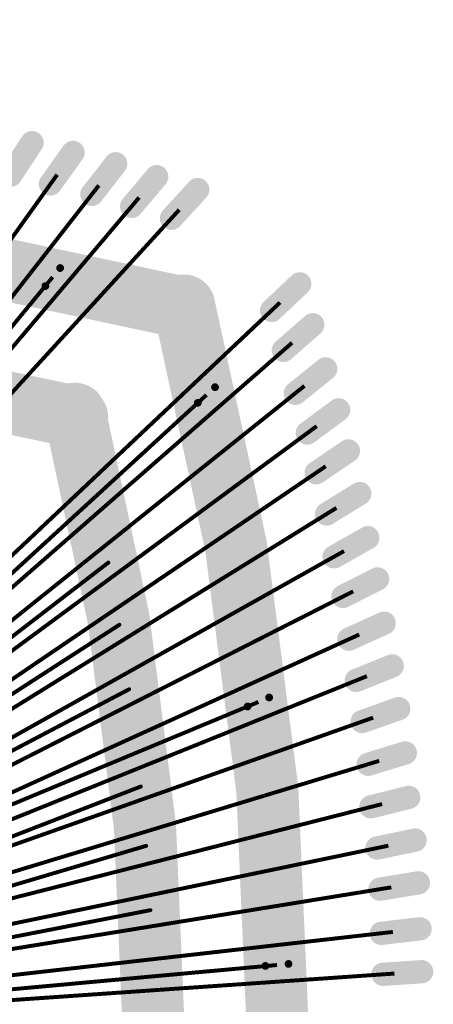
# Model space of a CAD drawing. Header units: millimetres. Extents: x -20 to 67, y -24 to 74.9.
# Tile 32 of 37: x 33.6 to 36.3, y 0.2 to 6.6. Entities that reach past the tile are written whole.
import ezdxf

# ---------------------------------------------------------------- set-up
doc = ezdxf.new("R2010")
doc.units = ezdxf.units.MM
doc.header["$LTSCALE"] = 0.2
doc.header["$MEASUREMENT"] = 0
doc.layers.get('0').update_dxf_attribs({"color": 6, "plot": 0})
for name, color, linetype in [('01-Dim', 7, 'Continuous'), ('Cu1', 5, 'Continuous'), ('Sbp1', 5, 'Continuous'), ('Wire3', 96, 'Continuous'), ('Wire4', 1, 'Continuous')]:
    doc.layers.add(name, color=color, linetype=linetype)
doc.dimstyles.new('1X-Std-.1tol', dxfattribs={"dimscale": 2, "dimtxt": 0.18, "dimasz": 0.18, "dimexe": 0.12, "dimexo": 0.0625, "dimgap": 0.09, "dimtad": 0, "dimdec": 3, "dimzin": 1, "dimdsep": 46, "dimtxsty": 'Standard', "dimcen": 0.09, "dimadec": 0, "dimazin": 0, "dimtfac": 1, "dimtdec": 3, "dimtofl": 0, "dimtmove": 0, "dimatfit": 3, "dimfxl": 1, "dimtolj": 1, "dimtzin": 0, "dimarcsym": 0})

# ---------------------------------------------------------------- blocks, each defined once
blk = doc.blocks.new('*D37')
at = {"layer": '01-Dim', "color": 0, "linetype": 'Continuous', "lineweight": -2}
for p, q in [((27.988983, 2.125), (27.988983, 12.74)), ((31.988983, 2.125), (31.988983, 12.74)), ((28.348983, 12.5), (31.628983, 12.5)), ((31.988983, 12.5), (32.348983, 12.5))]:
    blk.add_line(p, q, dxfattribs=at)
at = {"layer": '01-Dim', "color": 0, "linetype": 'Continuous', "lineweight": -3}
for points in [[(28.348983, 12.56), (28.348983, 12.44), (27.988983, 12.5)], [(31.628983, 12.56), (31.628983, 12.44), (31.988983, 12.5)]]:
    blk.add_solid(points, dxfattribs=at)
at = {"layer": 'Defpoints', "color": 0, "linetype": 'Continuous', "lineweight": -3}
for p in [(31.988983, 12.5), (27.988983, 2), (31.988983, 2)]:
    blk.add_point(p, dxfattribs=at)
at = {"layer": '01-Dim', "color": 0, "linetype": 'Continuous', "lineweight": -3, "insert": (34.448983, 12.5), "char_height": 0.36, "attachment_point": 5}
blk.add_mtext('\\A1;4.000 [0.1575]', dxfattribs=at)
blk = doc.blocks.new('ROUND_19')
at = {"const_width": 0.025}
blk.add_lwpolyline([(-0.0125, 0, 1), (0.0125, 0, 1)], format="xyb", close=True, dxfattribs=at)
blk = doc.blocks.new('ROUND_20')
at = {"const_width": 0.065}
blk.add_lwpolyline([(-0.0325, 0, 1), (0.0325, 0, 1)], format="xyb", close=True, dxfattribs=at)
blk = doc.blocks.new('ROUND_21')
at = {"const_width": 0.075}
blk.add_lwpolyline([(-0.0375, 0, 1), (0.0375, 0, 1)], format="xyb", close=True, dxfattribs=at)
blk = doc.blocks.new('ROUND_27')
at = {"const_width": 0.2}
blk.add_lwpolyline([(-0.1, 0, 1), (0.1, 0, 1)], format="xyb", close=True, dxfattribs=at)
blk = doc.blocks.new('ROUND_11')
at = {"const_width": 0.0127}
blk.add_lwpolyline([(-0.00635, 0, 1), (0.00635, 0, 1)], format="xyb", close=True, dxfattribs=at)

msp = doc.modelspace()

# ---------------------------------------------------------------- linework, layer by layer
at = {"layer": 'Cu1'}
for points, const_width in [([(33.569983, 5.555), (33.706983, 5.764)], 0.15), ([(33.825983, 5.498), (33.970983, 5.701)], 0.15), ([(34.091983, 5.431), (34.244983, 5.628)], 0.15), ([(34.347983, 5.354), (34.508983, 5.545)], 0.15), ([(34.603983, 5.277), (34.772983, 5.462)], 0.15), ([(33.792983, 4.841), (33.887983, 4.957)], 0.05), ([(35.247983, 4.684), (35.428983, 4.855)], 0.15), ([(35.323983, 4.427), (35.512983, 4.592)], 0.15), ([(35.400983, 4.151), (35.595983, 4.308)], 0.15), ([(34.772983, 4.089), (34.883983, 4.19)], 0.05), ([(35.477983, 3.895), (35.678983, 4.044)], 0.15), ([(35.534983, 3.639), (35.741983, 3.78)], 0.15), ([(35.601983, 3.374), (35.814983, 3.505)], 0.15), ([(35.649983, 3.098), (35.866983, 3.221)], 0.15), ([(34.109983, 2.994), (34.284983, 3.128)], 0.13), ([(35.706983, 2.843), (35.929983, 2.956)], 0.15), ([(34.176983, 2.601), (34.360983, 2.721)], 0.13), ([(35.744983, 2.568), (35.971983, 2.671)], 0.15), ([(35.792983, 2.303), (36.023983, 2.396)], 0.15), ([(34.234983, 2.195), (34.429983, 2.297)], 0.13), ([(35.093983, 2.135), (35.231983, 2.193)], 0.05), ([(35.830983, 2.038), (36.065983, 2.121)], 0.15), ([(35.868983, 1.763), (36.107983, 1.836)], 0.15), ([(34.304983, 1.581), (34.509983, 1.66)], 0.13), ([(35.886983, 1.489), (36.129983, 1.55)], 0.15), ([(34.335983, 1.207), (34.546983, 1.269)], 0.13), ([(35.925983, 1.224), (36.170983, 1.275)], 0.15), ([(35.944983, 0.959), (36.191983, 1)], 0.15), ([(34.359983, 0.803), (34.575983, 0.845)], 0.13), ([(35.953983, 0.675), (36.202983, 0.704)], 0.15), ([(35.207983, 0.465), (35.356983, 0.478)], 0.05), ([(35.963983, 0.411), (36.212983, 0.428)], 0.15)]:
    msp.add_lwpolyline(points, dxfattribs=dict(at, const_width=const_width))
at = {"layer": 'Cu1', "const_width": 0.4}
for points in [[(34.671983, 4.704, 0.1276623), (25.273121, 4.695468)], [(34.692983, -4.684, 0.1276623), (34.684937, 4.714988)], [(33.996983, 3.997, 0.1250065), (26.008015, 4.003866)], [(33.989983, -3.993, 0.1258943), (33.983369, 4.018842)]]:
    msp.add_lwpolyline(points, format="xyb", dxfattribs=at)
at = {"layer": 'Sbp1'}
for points, const_width in [([(33.569983, 5.555), (33.706983, 5.764)], 0.15), ([(33.825983, 5.498), (33.970983, 5.701)], 0.15), ([(34.091983, 5.431), (34.244983, 5.628)], 0.15), ([(34.347983, 5.354), (34.508983, 5.545)], 0.15), ([(34.603983, 5.277), (34.772983, 5.462)], 0.15), ([(33.792983, 4.841), (33.887983, 4.957)], 0.05), ([(35.247983, 4.684), (35.428983, 4.855)], 0.15), ([(35.323983, 4.427), (35.512983, 4.592)], 0.15), ([(35.400983, 4.151), (35.595983, 4.308)], 0.15), ([(34.772983, 4.089), (34.883983, 4.19)], 0.05), ([(35.477983, 3.895), (35.678983, 4.044)], 0.15), ([(35.534983, 3.639), (35.741983, 3.78)], 0.15), ([(35.601983, 3.374), (35.814983, 3.505)], 0.15), ([(35.649983, 3.098), (35.866983, 3.221)], 0.15), ([(34.109983, 2.994), (34.284983, 3.128)], 0.13), ([(35.706983, 2.843), (35.929983, 2.956)], 0.15), ([(34.176983, 2.601), (34.360983, 2.721)], 0.13), ([(35.744983, 2.568), (35.971983, 2.671)], 0.15), ([(35.792983, 2.303), (36.023983, 2.396)], 0.15), ([(34.234983, 2.195), (34.429983, 2.297)], 0.13), ([(35.093983, 2.135), (35.231983, 2.193)], 0.05), ([(35.830983, 2.038), (36.065983, 2.121)], 0.15), ([(35.868983, 1.763), (36.107983, 1.836)], 0.15), ([(34.304983, 1.581), (34.509983, 1.66)], 0.13), ([(35.886983, 1.489), (36.129983, 1.55)], 0.15), ([(34.335983, 1.207), (34.546983, 1.269)], 0.13), ([(35.925983, 1.224), (36.170983, 1.275)], 0.15), ([(35.944983, 0.959), (36.191983, 1)], 0.15), ([(34.359983, 0.803), (34.575983, 0.845)], 0.13), ([(35.953983, 0.675), (36.202983, 0.704)], 0.15), ([(35.207983, 0.465), (35.356983, 0.478)], 0.05), ([(35.963983, 0.411), (36.212983, 0.428)], 0.15)]:
    msp.add_lwpolyline(points, dxfattribs=dict(at, const_width=const_width))
at = {"layer": 'Sbp1', "const_width": 0.4}
for points in [[(34.671983, 4.704, 0.1276623), (25.273121, 4.695468)], [(34.692983, -4.684, 0.1276623), (34.684937, 4.714988)], [(33.996983, 3.997, 0.1250065), (26.008015, 4.003866)], [(33.989983, -3.993, 0.1258943), (33.983369, 4.018842)]]:
    msp.add_lwpolyline(points, format="xyb", dxfattribs=at)
at = {"layer": 'Wire3', "const_width": 0.0254}
for points in [[(31.368983, 1.896), (33.839983, 4.899)], [(31.884983, 1.44), (34.828983, 4.14)], [(31.884983, 1.28), (34.197983, 3.061)], [(31.884983, 1.12), (34.268983, 2.661)], [(31.884983, 0.96), (34.331983, 2.246)], [(31.884983, 0.8), (35.162983, 2.164)], [(31.884983, 0.64), (34.406983, 1.62)], [(31.884983, 0.48), (34.440983, 1.238)], [(31.884983, 0.32), (34.467983, 0.824)], [(31.884983, 0.16), (35.282983, 0.471)]]:
    msp.add_lwpolyline(points, dxfattribs=at)
at = {"layer": 'Wire4', "const_width": 0.0254}
for points in [[(31.168983, 1.781), (33.868983, 5.558)], [(31.248983, 1.781), (34.136983, 5.489)], [(31.328983, 1.781), (34.395983, 5.411)], [(31.408983, 1.781), (34.653983, 5.332)], [(31.769983, 1.4), (35.301983, 4.735)], [(31.769983, 1.32), (35.379983, 4.476)], [(31.769983, 1.24), (35.458983, 4.198)], [(31.769983, 1.16), (35.537983, 3.939)], [(31.769983, 1.08), (35.595983, 3.681)], [(31.769983, 1), (35.664983, 3.413)], [(31.769983, 0.92), (35.713983, 3.135)], [(31.769983, 0.84), (35.772983, 2.876)], [(31.769983, 0.76), (35.811983, 2.598)], [(31.769983, 0.68), (35.860983, 2.33)], [(31.769983, 0.6), (35.900983, 2.063)], [(31.769983, 0.52), (35.939983, 1.785)], [(31.769983, 0.44), (35.958983, 1.507)], [(31.769983, 0.36), (35.998983, 1.239)], [(31.769983, 0.28), (36.017983, 0.971)], [(31.769983, 0.2), (36.027983, 0.684)], [(31.769983, 0.12), (36.037983, 0.416)]]:
    msp.add_lwpolyline(points, dxfattribs=at)

# ---------------------------------------------------------------- block references
at = {"layer": 'Cu1'}
for name, p in [('ROUND_21', (33.706983, 5.764)), ('ROUND_21', (33.970983, 5.701)), ('ROUND_21', (34.244983, 5.628)), ('ROUND_21', (33.569983, 5.555)), ('ROUND_21', (34.508983, 5.545)), ('ROUND_21', (33.825983, 5.498)), ('ROUND_21', (34.772983, 5.462)), ('ROUND_21', (34.091983, 5.431)), ('ROUND_21', (34.347983, 5.354)), ('ROUND_21', (34.603983, 5.277)), ('ROUND_19', (33.887983, 4.957)), ('ROUND_27', (34.671983, 4.704)), ('ROUND_27', (34.684937, 4.714988)), ('ROUND_21', (35.428983, 4.855)), ('ROUND_19', (33.792983, 4.841)), ('ROUND_21', (35.247983, 4.684)), ('ROUND_21', (35.512983, 4.592)), ('ROUND_21', (35.323983, 4.427)), ('ROUND_21', (35.595983, 4.308)), ('ROUND_27', (33.983369, 4.018842)), ('ROUND_27', (33.996983, 3.997)), ('ROUND_19', (34.883983, 4.19)), ('ROUND_21', (35.400983, 4.151)), ('ROUND_19', (34.772983, 4.089)), ('ROUND_21', (35.678983, 4.044)), ('ROUND_21', (35.477983, 3.895)), ('ROUND_21', (35.741983, 3.78)), ('ROUND_21', (35.534983, 3.639)), ('ROUND_21', (35.814983, 3.505)), ('ROUND_21', (35.601983, 3.374)), ('ROUND_21', (35.866983, 3.221)), ('ROUND_20', (34.284983, 3.128)), ('ROUND_21', (35.649983, 3.098)), ('ROUND_20', (34.109983, 2.994)), ('ROUND_21', (35.929983, 2.956)), ('ROUND_21', (35.706983, 2.843)), ('ROUND_20', (34.360983, 2.721)), ('ROUND_21', (35.971983, 2.671)), ('ROUND_20', (34.176983, 2.601)), ('ROUND_21', (35.744983, 2.568)), ('ROUND_21', (36.023983, 2.396)), ('ROUND_20', (34.429983, 2.297)), ('ROUND_21', (35.792983, 2.303)), ('ROUND_20', (34.234983, 2.195)), ('ROUND_19', (35.231983, 2.193)), ('ROUND_19', (35.093983, 2.135)), ('ROUND_21', (36.065983, 2.121)), ('ROUND_21', (35.830983, 2.038)), ('ROUND_21', (36.107983, 1.836)), ('ROUND_21', (35.868983, 1.763)), ('ROUND_20', (34.509983, 1.66)), ('ROUND_20', (34.304983, 1.581)), ('ROUND_21', (36.129983, 1.55)), ('ROUND_21', (35.886983, 1.489)), ('ROUND_20', (34.546983, 1.269)), ('ROUND_21', (36.170983, 1.275)), ('ROUND_20', (34.335983, 1.207)), ('ROUND_21', (35.925983, 1.224)), ('ROUND_21', (35.944983, 0.959)), ('ROUND_21', (36.191983, 1)), ('ROUND_20', (34.575983, 0.845)), ('ROUND_20', (34.359983, 0.803)), ('ROUND_21', (36.202983, 0.704)), ('ROUND_21', (35.953983, 0.675)), ('ROUND_19', (35.207983, 0.465)), ('ROUND_19', (35.356983, 0.478)), ('ROUND_21', (35.963983, 0.411)), ('ROUND_21', (36.212983, 0.428))]:
    msp.add_blockref(name, p, dxfattribs=at)
at = {"layer": 'Sbp1'}
for name, p in [('ROUND_21', (33.706983, 5.764)), ('ROUND_21', (33.970983, 5.701)), ('ROUND_21', (34.244983, 5.628)), ('ROUND_21', (33.569983, 5.555)), ('ROUND_21', (34.508983, 5.545)), ('ROUND_21', (33.825983, 5.498)), ('ROUND_21', (34.772983, 5.462)), ('ROUND_21', (34.091983, 5.431)), ('ROUND_21', (34.347983, 5.354)), ('ROUND_21', (34.603983, 5.277)), ('ROUND_19', (33.887983, 4.957)), ('ROUND_27', (34.671983, 4.704)), ('ROUND_27', (34.684937, 4.714988)), ('ROUND_21', (35.428983, 4.855)), ('ROUND_19', (33.792983, 4.841)), ('ROUND_21', (35.247983, 4.684)), ('ROUND_21', (35.512983, 4.592)), ('ROUND_21', (35.323983, 4.427)), ('ROUND_21', (35.595983, 4.308)), ('ROUND_27', (33.983369, 4.018842)), ('ROUND_27', (33.996983, 3.997)), ('ROUND_19', (34.883983, 4.19)), ('ROUND_21', (35.400983, 4.151)), ('ROUND_19', (34.772983, 4.089)), ('ROUND_21', (35.678983, 4.044)), ('ROUND_21', (35.477983, 3.895)), ('ROUND_21', (35.741983, 3.78)), ('ROUND_21', (35.534983, 3.639)), ('ROUND_21', (35.814983, 3.505)), ('ROUND_21', (35.601983, 3.374)), ('ROUND_21', (35.866983, 3.221)), ('ROUND_20', (34.284983, 3.128)), ('ROUND_21', (35.649983, 3.098)), ('ROUND_20', (34.109983, 2.994)), ('ROUND_21', (35.929983, 2.956)), ('ROUND_21', (35.706983, 2.843)), ('ROUND_20', (34.360983, 2.721)), ('ROUND_21', (35.971983, 2.671)), ('ROUND_20', (34.176983, 2.601)), ('ROUND_21', (35.744983, 2.568)), ('ROUND_21', (36.023983, 2.396)), ('ROUND_20', (34.429983, 2.297)), ('ROUND_21', (35.792983, 2.303)), ('ROUND_20', (34.234983, 2.195)), ('ROUND_19', (35.231983, 2.193)), ('ROUND_19', (35.093983, 2.135)), ('ROUND_21', (36.065983, 2.121)), ('ROUND_21', (35.830983, 2.038)), ('ROUND_21', (36.107983, 1.836)), ('ROUND_21', (35.868983, 1.763)), ('ROUND_20', (34.509983, 1.66)), ('ROUND_20', (34.304983, 1.581)), ('ROUND_21', (36.129983, 1.55)), ('ROUND_21', (35.886983, 1.489)), ('ROUND_20', (34.546983, 1.269)), ('ROUND_21', (36.170983, 1.275)), ('ROUND_20', (34.335983, 1.207)), ('ROUND_21', (35.925983, 1.224)), ('ROUND_21', (35.944983, 0.959)), ('ROUND_21', (36.191983, 1)), ('ROUND_20', (34.575983, 0.845)), ('ROUND_20', (34.359983, 0.803)), ('ROUND_21', (36.202983, 0.704)), ('ROUND_21', (35.953983, 0.675)), ('ROUND_19', (35.207983, 0.465)), ('ROUND_19', (35.356983, 0.478)), ('ROUND_21', (35.963983, 0.411)), ('ROUND_21', (36.212983, 0.428))]:
    msp.add_blockref(name, p, dxfattribs=at)
at = {"layer": 'Wire3'}
for p in [(34.197983, 3.061), (34.268983, 2.661), (34.331983, 2.246), (34.406983, 1.62), (34.440983, 1.238), (34.467983, 0.824)]:
    msp.add_blockref('ROUND_11', p, dxfattribs=at)

# ---------------------------------------------------------------- dimensions: what is measured, and where the dimension line sits
at = {"layer": '01-Dim', "linetype": 'Continuous', "lineweight": -3}
dim = msp.add_linear_dim(base=(31.988983, 12.5), p1=(27.988983, 2), p2=(31.988983, 2), dimstyle='1X-Std-.1tol', dxfattribs=at)
dim.commit()
dim.dimension.update_dxf_attribs({"geometry": '*D37', "text_midpoint": (34.448983, 12.5)})

doc.saveas('drawing.dxf')
